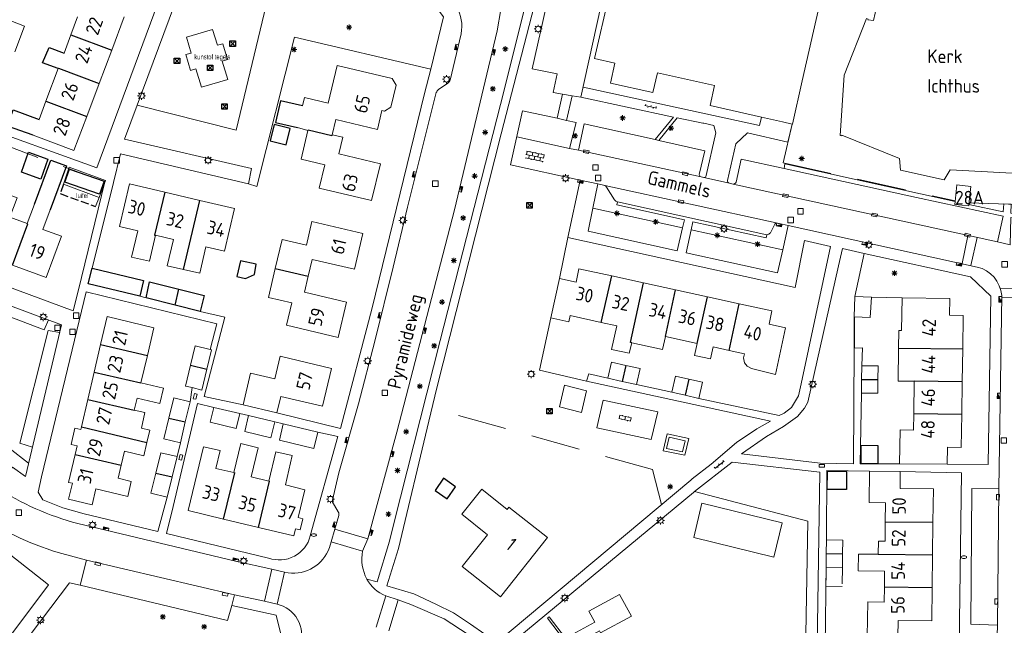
# Model space of a CAD drawing. Extents: x 168769 to 512904, y 516715 to 1559940.
# Tile 141 of 256: x 170164 to 170344, y 519754 to 519865. Entities that reach past the tile are written whole.
import ezdxf

# ---------------------------------------------------------------- set-up
doc = ezdxf.new("R2010")
doc.units = 0
doc.header["$MEASUREMENT"] = 0
for name, pattern in [('HIDDEN', [4.5, 3, -1.5]), ('LP', [14, 9, -5]), ('OVERBOUW', [2, 1.5, -0.5])]:
    doc.linetypes.add(name, pattern=pattern)
doc.layers.get('0').update_dxf_attribs({"linetype": 'CONTINUOUS'})
for name, color, linetype, lineweight in [('B01_HOOFDGEBOUW', 10, 'CONTINUOUS', 0), ('B02_bijgebouw', 12, 'CONTINUOUS', 0), ('B07_scheidingsmuur', 14, 'CONTINUOUS', 25), ('B16_LUIFEL', 6, 'OVERBOUW', 25), ('B17_Overbouw', 10, 'HIDDEN', 0), ('Q04_wegmarkering', 7, 'CONTINUOUS', 0), ('Q21_LANTAARNPAAL', 7, 'CONTINUOUS', 18), ('Q23_kolk', 7, 'CONTINUOUS', 18), ('Q26_BOOM', 7, 'CONTINUOUS', 18), ('Q28_rioolput', 7, 'CONTINUOUS', 18), ('Q92_BRANDKRAAN', 7, 'CONTINUOUS', 0), ('Q97_TROTTOIRKOLK', 7, 'CONTINUOUS', 0), ('S02_symb_open_verh', 7, 'CONTINUOUS', 13), ('T01_Muur', 10, 'CONTINUOUS', 0), ('T02_RASTER', 34, 'CONTINUOUS', 0), ('T03_HEK', 34, 'CONTINUOUS', 0), ('T04_Haag', 72, 'CONTINUOUS', 0), ('T05_SCHUTTING', 7, 'CONTINUOUS', 25), ('T51_CULTUURSCHEIDING', 3, 'CONTINUOUS', 0), ('V00_kant_verharding', 252, 'CONTINUOUS', 0), ('V03_kant_tegel_verh', 254, 'CONTINUOUS', 13), ('V11_VERKEERSDREMPEL', 7, 'CONTINUOUS', 0), ('Z19_Overigetekst', 7, 'CONTINUOUS', 0)]:
    doc.layers.add(name, color=color, linetype=linetype, lineweight=lineweight)
for name, color, linetype in [('B11_dakrand_hoofdgebouw', 20, 'CONTINUOUS'), ('B14_dakrand_bijgebouw', 30, 'CONTINUOUS'), ('Q34_Speelwerktuig', 32, 'CONTINUOUS'), ('Z02_Huisnummer', 253, 'CONTINUOUS'), ('Z06_STRAATNAAM', 7, 'CONTINUOUS'), ('Z09_FUNCTIEAANDUIDING', 7, 'CONTINUOUS')]:
    doc.layers.add(name, color=color, linetype=linetype)
doc.styles.add('ISOCP', font='isocp.shx', dxfattribs={"height": 1.8})
doc.styles.get("Standard").update_dxf_attribs({"font": 'ISOB.SHX'})

# ---------------------------------------------------------------- blocks, each defined once
blk = doc.blocks.new('Q21')
at = {"color": 0}
for points in [[(-1.5, 0), (-1, 0)], [(-1.06, 1.06), (-0.71, 0.71)], [(0, 1.5), (0, 1)], [(1.06, 1.06), (0.71, 0.71)], [(1.5, 0), (1, 0)], [(-1.06, -1.06), (-0.71, -0.71)], [(0, -1.5), (0, -1)], [(1.06, -1.06), (0.71, -0.71)]]:
    blk.add_lwpolyline(points, dxfattribs=at)
blk.add_circle((0, 0), 1, dxfattribs=at)
blk = doc.blocks.new('Q26')
at = {"color": 0}
for p, q in [((-1, 0), (1, 0)), ((-0.7, 0.7), (0.7, -0.7)), ((0.7, 0.7), (-0.7, -0.7)), ((0, 1), (0, -1))]:
    blk.add_line(p, q, dxfattribs=at)
blk = doc.blocks.new('Q28')
at = {"color": 0}
blk.add_lwpolyline([(1, 1), (1, -1), (-1, -1), (-1, 1)], close=True, dxfattribs=at)
blk = doc.blocks.new('Q34')
at = {"color": 0}
for p, q in [((-0.7, 0.7), (0.7, -0.7)), ((0.7, 0.7), (-0.7, -0.7))]:
    blk.add_line(p, q, dxfattribs=at)
blk.add_lwpolyline([(1, 1), (1, -1), (-1, -1), (-1, 1)], close=True, dxfattribs=at)
blk = doc.blocks.new('Q97')
blk.add_hatch(color=256).paths.add_polyline_path([(-1, 1), (-1, 0), (1, 1)])
blk.add_line((1, 1), (-1, 0))
at = {"color": 0}
for points in [[(-1, 0), (-1, 1), (1, 1), (1, 0), (-1, 0)], [(0, 0.8), (0, 1)]]:
    blk.add_lwpolyline(points, dxfattribs=at)
blk = doc.blocks.new('Q23')
at = {"color": 0}
blk.add_lwpolyline([(0.99, -0.5), (-0.99, -0.5), (-0.99, 0.5), (0.99, 0.5), (0.99, -0.5)], dxfattribs=at)
blk = doc.blocks.new('Q92')
at = {"color": 0}
blk.add_ellipse((0, 0), major_axis=(-0.991, 0), ratio=0.499983, start_param=1.570796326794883, end_param=7.853981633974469, dxfattribs=at)
blk = doc.blocks.new('S022')
at = {"color": 0}
for p, q in [((0.01, 1.15), (0.31, 1.15)), ((0.31, -2.3), (0.31, 2.3)), ((0.31, 2.1), (1.51, 2.1)), ((0.31, 0), (1.51, 0)), ((1.51, -2.3), (1.51, 2.3)), ((1.51, 1.05), (1.81, 1.05)), ((0.01, -1.15), (0.31, -1.15)), ((0.31, -2.1), (1.51, -2.1)), ((1.51, -1.05), (1.81, -1.05))]:
    blk.add_line(p, q, dxfattribs=at)
blk = doc.blocks.new('S026')
for p, q in [((0, 0), (4.4, 0)), ((0.2, 0.5), (0.2, 0)), ((1.2, 0), (1.2, -0.5)), ((2.2, 0.5), (2.2, 0)), ((3.2, 0), (3.2, -0.5)), ((4.2, 0.5), (4.2, 0))]:
    blk.add_line(p, q)
blk = doc.blocks.new('S024')
at = {"color": 0}
for p, q in [((0, 1.2), (6.7, 1.2)), ((0, 0), (6.7, 0)), ((0.2, 1.2), (0.2, 0)), ((1.25, 1.5), (1.25, 1.2)), ((1.25, 0), (1.25, -1.2)), ((2.3, 1.2), (2.3, 0)), ((3.35, 1.5), (3.35, 1.2)), ((3.35, 0), (3.35, -1.2)), ((4.4, 1.2), (4.4, 0)), ((5.45, 1.5), (5.45, 1.2)), ((5.45, 0), (5.45, -1.2)), ((6.5, 1.2), (6.5, 0)), ((0, -1.2), (6.7, -1.2)), ((0.2, -1.2), (0.2, -1.5)), ((2.3, -1.2), (2.3, -1.5)), ((4.4, -1.2), (4.4, -1.5)), ((6.5, -1.2), (6.5, -1.5))]:
    blk.add_line(p, q, dxfattribs=at)

msp = doc.modelspace()

# ---------------------------------------------------------------- linework, layer by layer
at = {"layer": 'B01_HOOFDGEBOUW'}
for points in [[(170290.18, 519849.12), (170291, 519852.77), (170280.53, 519855.14), (170279.71, 519851.49), (170271.91, 519853.25), (170272.7, 519856.92), (170268.99, 519857.73), (170271.63, 519869.19), (170272.5, 519869.01), (170273.21, 519872.18), (170272.35, 519872.39), (170274.95, 519883.84), (170278.91, 519882.93)], [(170314.51, 519873.38), (170319.57, 519872.26), (170318.91, 519869.32), (170321.1, 519868.83), (170320.18, 519864.74), (170319.12, 519864.83), (170319.17, 519864.97), (170318.88, 519865.06), (170314.76, 519854.71), (170314.05, 519843.59), (170314.35, 519843.57), (170314.36, 519843.66), (170324.93, 519839.41), (170325.13, 519837.28), (170333.15, 519835.5), (170334.25, 519837.34), (170345.62, 519836.69)], [(170295.62, 519871.72), (170310.42, 519868.36), (170307.1, 519853.62)], [(170172.91, 519862.12), (170174.14, 519865.38)], [(170182.7, 519865.41), (170180.4, 519859.3)], [(170171.65, 519858.75), (170172.91, 519862.12)], [(170180.4, 519859.3), (170178.11, 519853.19)], [(170220.14, 519849.54), (170221.79, 519856.49), (170231.87, 519854.1), (170232.58, 519852.87), (170231.64, 519848.83), (170230.44, 519848.08), (170229.94, 519848.2), (170229.14, 519844.74)], [(170168.33, 519849.91), (170170.58, 519855.89)], [(170178.11, 519853.19), (170175.82, 519847.1)], [(170307.1, 519853.62), (170305.29, 519845.69), (170305.24, 519845.7)], [(170167.07, 519846.56), (170168.33, 519849.91)], [(170215.43, 519849.04), (170215.79, 519850.57), (170220.14, 519849.54)], [(170299.59, 519846.98), (170290.18, 519849.12)], [(170175.82, 519847.1), (170173.47, 519840.85), (170165.98, 519843.66)], [(170229.14, 519844.74), (170221.52, 519846.54), (170220.86, 519843.75)], [(170303.5, 519846.1), (170299.59, 519846.98)], [(170305.24, 519845.7), (170303.5, 519846.1)], [(170216.41, 519844.53), (170214.48, 519845.07)], [(170220.86, 519843.75), (170222.8, 519843.29), (170222.08, 519840.23), (170229.69, 519838.43), (170228.09, 519831.67), (170218.49, 519833.94), (170219.51, 519838.22), (170215.16, 519839.25), (170216.41, 519844.53)], [(170188.43, 519825.33), (170187.31, 519820.56), (170184.05, 519821.32), (170185.17, 519826.12), (170181.83, 519826.9), (170183.67, 519834.73), (170190.12, 519833.22)], [(170335.13, 519831.49), (170335.44, 519834.55), (170338.01, 519834.28), (170337.66, 519830.98)], [(170158.87, 519829.71), (170160.2, 519833.27), (170163.05, 519832.21), (170161.73, 519828.65), (170164.9, 519827.47)], [(170190.12, 519833.22), (170196.55, 519831.71)], [(170164.9, 519827.47), (170166.22, 519831.03)], [(170196.55, 519831.71), (170202.91, 519830.22), (170201.08, 519822.38), (170197.69, 519823.17), (170196.55, 519818.33)], [(170337.63, 519830.7), (170335.08, 519830.98), (170335.13, 519831.49)], [(170337.66, 519830.98), (170337.63, 519830.7)], [(170169.09, 519829.97), (170167.77, 519826.4), (170171.21, 519825.13), (170168.39, 519817.55), (170162.21, 519819.85)], [(170210.41, 519819.23), (170211.66, 519824.54), (170216.11, 519823.49), (170217.14, 519827.85), (170226.47, 519825.65), (170224.92, 519819.07), (170217.2, 519820.89), (170216.47, 519817.8)], [(170193.57, 519819.02), (170190.59, 519819.72), (170191.72, 519824.56), (170188.43, 519825.33)], [(170196.55, 519818.33), (170193.57, 519819.02)], [(170209.15, 519813.92), (170210.41, 519819.23)], [(170270.23, 519809.33), (170264.52, 519810.58), (170264.26, 519809.45), (170260.97, 519810.17), (170262.55, 519817.39), (170265.59, 519816.72), (170266.13, 519819.17), (170272.14, 519817.86)], [(170216.47, 519817.8), (170215.78, 519814.86), (170223.48, 519813.05), (170221.95, 519806.56), (170212.45, 519808.8), (170213.42, 519812.91), (170209.15, 519813.92)], [(170272.14, 519817.86), (170277.99, 519816.58)], [(170277.99, 519816.58), (170283.85, 519815.3)], [(170283.85, 519815.3), (170289.71, 519814.02)], [(170289.71, 519814.02), (170295.52, 519812.75)], [(170325.43, 519813.84), (170325.33, 519807.84), (170324.83, 519807.85)], [(170325.43, 519813.84), (170334.15, 519813.73), (170334.11, 519810.63), (170336.62, 519810.6), (170336.53, 519804.49)], [(170295.52, 519812.75), (170301.53, 519811.44), (170301, 519809.01), (170304.02, 519808.34), (170302.16, 519799.76)], [(170178.37, 519805.27), (170179.56, 519810.41), (170188.15, 519808.3)], [(170273.08, 519808.7), (170270.23, 519809.33)], [(170188.15, 519808.3), (170186.95, 519803.28)], [(170272.08, 519804.37), (170273.08, 519808.7)], [(170324.83, 519807.85), (170324.78, 519804.62)], [(170275.8, 519805.59), (170275.32, 519803.65), (170272.08, 519804.37)], [(170282.03, 519806.74), (170281.47, 519804.36), (170275.8, 519805.59)], [(170287.83, 519805.47), (170282.03, 519806.74)], [(170177.2, 519800.22), (170178.37, 519805.27)], [(170287.83, 519805.47), (170287.35, 519803.27)], [(170290.75, 519804.83), (170290.25, 519802.64), (170287.35, 519803.27)], [(170293.68, 519804.19), (170290.75, 519804.83)], [(170296.49, 519803.58), (170293.68, 519804.19)], [(170324.78, 519804.62), (170324.7, 519798.57)], [(170336.53, 519804.49), (170336.44, 519798.49)], [(170186.95, 519803.28), (170185.75, 519798.24)], [(170204.5, 519794.19), (170205.88, 519800.04), (170210.32, 519798.99), (170211.29, 519803.12), (170220.72, 519800.89), (170219.08, 519793.94), (170211.42, 519795.75), (170210.7, 519792.72)], [(170302.16, 519799.76), (170297.79, 519800.85), (170297, 519801.28), (170296.51, 519801.93), (170296.31, 519802.81), (170296.49, 519803.58)], [(170176.03, 519795.2), (170177.2, 519800.22)], [(170327.65, 519798.52), (170324.7, 519798.57)], [(170327.55, 519792.58), (170327.65, 519798.52)], [(170336.44, 519798.49), (170336.35, 519792.48)], [(170184.55, 519793.22), (170185.05, 519795.41), (170189.24, 519794.44), (170189.9, 519797.27)], [(170185.75, 519798.24), (170189.9, 519797.27)], [(170174.86, 519790.15), (170176.03, 519795.2)], [(170184.55, 519793.22), (170186.49, 519792.77), (170185.84, 519789.94)], [(170210.7, 519792.72), (170204.5, 519794.19)], [(170327.5, 519789.56), (170327.55, 519792.58)], [(170336.35, 519792.48), (170336.26, 519786.39), (170333.72, 519786.42), (170333.67, 519783.31)], [(170174.86, 519790.15), (170174.76, 519789.7), (170173.66, 519789.94), (170172.95, 519786.95), (170174.06, 519786.69), (170173.69, 519785.1)], [(170185.84, 519789.94), (170187.4, 519789.58), (170186.84, 519787.26)], [(170324.94, 519783.37), (170325.06, 519789.6)], [(170325.06, 519789.6), (170327.5, 519789.56)], [(170186.84, 519787.26), (170186.27, 519784.84)], [(170194.45, 519774.81), (170197.26, 519786.49)], [(170197.26, 519786.49), (170200.28, 519785.79)], [(170202.83, 519781.76), (170199.52, 519782.53), (170200.28, 519785.79)], [(170202.83, 519781.76), (170204.07, 519787.09)], [(170209.21, 519780.22), (170206, 519780.99), (170207.28, 519786.34), (170204.07, 519787.09)], [(170172.5, 519779.97), (170173.69, 519785.1)], [(170182.75, 519785.68), (170182.14, 519783.14)], [(170182.75, 519785.68), (170186.27, 519784.84)], [(170209.21, 519780.22), (170210.49, 519785.57), (170213.51, 519784.88)], [(170212.28, 519779.49), (170213.51, 519784.88)], [(170182.14, 519783.14), (170181.56, 519780.72)], [(170333.67, 519783.31), (170324.94, 519783.37)], [(170183.34, 519777.38), (170184, 519780.14), (170181.56, 519780.72)], [(170319.46, 519782.01), (170319.38, 519776.26), (170322.37, 519776.22), (170322.33, 519772.71)], [(170325.07, 519781.96), (170319.46, 519782.01)], [(170325.07, 519781.96), (170325.04, 519778.85), (170331.16, 519778.8), (170331.08, 519772.7)], [(170172.5, 519779.97), (170173.18, 519779.81), (170172.5, 519776.89)], [(170183.34, 519777.38), (170177.5, 519778.78), (170176.81, 519775.84)], [(170212.28, 519779.49), (170215.86, 519778.63), (170214.63, 519773.51), (170215.47, 519773.31), (170214.98, 519771.24), (170214.12, 519771.45), (170213.81, 519770.16), (170207.32, 519771.72)], [(170251.72, 519758.95), (170244.71, 519764.52), (170249.35, 519770.36), (170244.62, 519774.11), (170248.29, 519778.72), (170252.94, 519775.02), (170253.29, 519775.45), (170260.36, 519769.83), (170251.72, 519758.95)], [(170176.81, 519775.84), (170172.5, 519776.89)], [(170200.94, 519773.25), (170194.45, 519774.81)], [(170207.32, 519771.72), (170200.94, 519773.25)], [(170322.33, 519772.71), (170322.28, 519769.19), (170321.07, 519769.21), (170321.03, 519766.78)], [(170331.08, 519772.7), (170331, 519766.7)], [(170322.21, 519763.66), (170317.35, 519763.73), (170317.4, 519766.81), (170321.03, 519766.78)], [(170331, 519766.7), (170330.92, 519760.71)], [(170322.21, 519763.66), (170322.17, 519760.82)], [(170322.17, 519760.82), (170322.14, 519758.02), (170319.12, 519758.06), (170319.03, 519751.67)], [(170330.92, 519760.71), (170330.84, 519754.58), (170324.7, 519754.65), (170324.66, 519751.6)]]:
    msp.add_lwpolyline(points, dxfattribs=at)
msp.add_lwpolyline([(170263.31, 519751.23), (170259.68, 519749.26), (170262.63, 519743.72), (170263.15, 519744), (170267.09, 519736.65), (170269.3, 519737.84), (170271.67, 519733.35), (170281.6, 519738.7), (170277.81, 519745.68), (170274.22, 519743.75), (170271.45, 519748.9), (170270.09, 519748.16), (170268.13, 519751.74), (170269.89, 519752.71), (170270.1, 519752.34), (170275.76, 519755.4), (170273.59, 519759.4), (170267.92, 519756.32), (170269.04, 519754.31), (170263.65, 519751.41)], close=True, dxfattribs=at)
at = {"layer": 'B02_bijgebouw'}
msp.add_line((170177.43, 519830.57), (170178.1, 519832.25), dxfattribs=at)
for points in [[(170161.56, 519864.76), (170164.42, 519863.68), (170162.65, 519858.99)], [(170319.78, 519813.96), (170319.57, 519810.22), (170316.61, 519810.35), (170316.74, 519814.05), (170319.78, 519813.96)], [(170194.83, 519801.45), (170195.69, 519805.04), (170198.48, 519804.36)], [(170198.48, 519804.36), (170198.69, 519804.31), (170197.83, 519800.75)], [(170271.45, 519799.08), (170272.1, 519802.02), (170274.72, 519801.44)], [(170195.14, 519797.35), (170193.91, 519797.64), (170194.83, 519801.45)], [(170197.83, 519800.75), (170196.91, 519796.92), (170195.14, 519797.35)], [(170274.72, 519801.44), (170277.34, 519800.86), (170276.7, 519797.93)], [(170317.98, 519798.86), (170318.01, 519801.37)], [(170318.01, 519801.37), (170321.01, 519801.33), (170320.98, 519798.83)], [(170274.07, 519798.51), (170271.45, 519799.08)], [(170276.7, 519797.93), (170274.07, 519798.51)], [(170283.16, 519796.5), (170283.81, 519799.44), (170286.3, 519798.88)], [(170286.3, 519798.88), (170288.79, 519798.33), (170288.14, 519795.39)], [(170317.95, 519796.36), (170317.98, 519798.86)], [(170320.98, 519798.83), (170320.95, 519796.32), (170317.95, 519796.36)], [(170190.89, 519791.75), (170191.79, 519795.5), (170194.8, 519794.78)], [(170194.8, 519794.78), (170193.9, 519791.05)], [(170285.64, 519795.95), (170283.16, 519796.5)], [(170288.14, 519795.39), (170285.64, 519795.95)], [(170203.9, 519792.6), (170203.25, 519789.86), (170198.47, 519790.99), (170199.12, 519793.73)], [(170199.12, 519793.73), (170203.9, 519792.6)], [(170193, 519787.25), (170189.99, 519787.97), (170190.89, 519791.75)], [(170210.32, 519791.06), (170209.62, 519788.16), (170204.8, 519789.32), (170205.5, 519792.22)], [(170205.5, 519792.22), (170210.32, 519791.06)], [(170193.9, 519791.05), (170193, 519787.25)], [(170218.21, 519789.19), (170217.5, 519786.21), (170211.16, 519787.73), (170211.88, 519790.71)], [(170211.88, 519790.71), (170218.21, 519789.19)], [(170188.49, 519781.66), (170189.39, 519785.41), (170192.39, 519784.69)], [(170192.39, 519784.69), (170191.49, 519780.97)], [(170190.6, 519777.25), (170187.61, 519777.97), (170188.49, 519781.66)], [(170191.49, 519780.97), (170190.6, 519777.25)], [(170287.19, 519769.86), (170288.68, 519776.16), (170303.39, 519772.53), (170301.9, 519766.24), (170287.19, 519769.86)], [(170311.51, 519766.91), (170311.54, 519769.41)], [(170311.54, 519769.41), (170314.54, 519769.37), (170314.51, 519766.87)], [(170311.47, 519764.41), (170311.51, 519766.91)], [(170314.51, 519766.87), (170314.47, 519764.36), (170311.47, 519764.41)]]:
    msp.add_lwpolyline(points, dxfattribs=at)
msp.add_lwpolyline([(170179.24, 519835.35), (170178.1, 519832.25), (170171.54, 519834.68), (170172.61, 519837.81)], close=True, dxfattribs=at)
at = {"layer": 'B07_scheidingsmuur'}
for points in [[(170172.91, 519862.12), (170180.4, 519859.3)], [(170170.62, 519856), (170170.58, 519855.89)], [(170170.62, 519856), (170178.11, 519853.19)], [(170168.33, 519849.91), (170175.82, 519847.1)], [(170216.43, 519844.61), (170216.41, 519844.53)], [(170220.81, 519843.58), (170216.43, 519844.61)], [(170220.86, 519843.75), (170220.81, 519843.58)], [(170190.12, 519833.22), (170188.28, 519825.36), (170188.43, 519825.33)], [(170193.57, 519819.02), (170196.55, 519831.71)], [(170162.21, 519819.85), (170165.02, 519827.42), (170164.9, 519827.47)], [(170210.41, 519819.23), (170216.47, 519817.8)], [(170270.23, 519809.33), (170272.14, 519817.86)], [(170275.57, 519805.64), (170277.99, 519816.58)], [(170192.04, 519812.5), (170192.72, 519815.41)], [(170282.03, 519806.74), (170283.85, 519815.3)], [(170287.83, 519805.47), (170289.71, 519814.02)], [(170293.68, 519804.19), (170295.52, 519812.75)], [(170275.8, 519805.59), (170275.57, 519805.64)], [(170178.37, 519805.27), (170186.95, 519803.28)], [(170324.78, 519804.62), (170336.53, 519804.49)], [(170177.2, 519800.22), (170185.75, 519798.24)], [(170194.83, 519801.45), (170197.83, 519800.75)], [(170274.72, 519801.44), (170274.07, 519798.51)], [(170286.3, 519798.88), (170285.64, 519795.95)], [(170317.98, 519798.86), (170320.98, 519798.83)], [(170327.65, 519798.59), (170336.44, 519798.49)], [(170327.65, 519798.52), (170327.65, 519798.59)], [(170176.03, 519795.2), (170184.55, 519793.22)], [(170190.89, 519791.75), (170193.9, 519791.05)], [(170327.55, 519792.58), (170336.35, 519792.48)], [(170174.86, 519790.15), (170186.84, 519787.26)], [(170173.69, 519785.1), (170182.14, 519783.14)], [(170188.49, 519781.66), (170191.49, 519780.97)], [(170200.94, 519773.25), (170202.98, 519781.72)], [(170202.83, 519781.76), (170202.98, 519781.72)], [(170207.32, 519771.72), (170209.35, 519780.19)], [(170209.21, 519780.22), (170209.35, 519780.19)], [(170322.33, 519772.71), (170331.08, 519772.7)], [(170311.51, 519766.91), (170314.51, 519766.87)], [(170321.03, 519766.78), (170331, 519766.7)], [(170322.17, 519760.82), (170330.92, 519760.71)]]:
    msp.add_lwpolyline(points, dxfattribs=at)
at = {"layer": 'B11_dakrand_hoofdgebouw'}
for points in [[(170170.58, 519855.89), (170167.73, 519856.93), (170168.91, 519859.74), (170171.65, 519858.75)], [(170165.98, 519843.66), (170161.27, 519845.34), (170162.32, 519848.32), (170167.07, 519846.56)]]:
    msp.add_lwpolyline(points, dxfattribs=at)
at = {"layer": 'B11_dakrand_hoofdgebouw', "flags": 128}
for points in [[(170215.43, 519849.04), (170211.37, 519850), (170210.43, 519846.03), (170214.48, 519845.07)], [(170166.22, 519831.03), (170169.22, 519839.09), (170172.08, 519838.03), (170169.09, 519829.97)]]:
    msp.add_lwpolyline(points, dxfattribs=at)
at = {"layer": 'B14_dakrand_bijgebouw'}
for points in [[(170213.14, 519844.9), (170210.2, 519845.61), (170209.47, 519842.61), (170212.41, 519841.89), (170213.14, 519844.9)], [(170163.83, 519836.92), (170165.13, 519840.53), (170168.7, 519839.25), (170167.4, 519835.63), (170163.83, 519836.92)], [(170172.66, 519837.46), (170179, 519835.26), (170178.17, 519832.85), (170171.83, 519835.05), (170172.66, 519837.46)], [(170206.88, 519820.02), (170204.04, 519820.63), (170203.37, 519817.77), (170204.96, 519817.35), (170206.58, 519818.12), (170206.88, 519820.02)], [(170185.54, 519814.15), (170176.11, 519816.4), (170176.81, 519819.29)], [(170176.81, 519819.29), (170186.22, 519817.03), (170185.54, 519814.15)], [(170186.71, 519813.85), (170187.36, 519816.76), (170192.72, 519815.41)], [(170192.72, 519815.41), (170197.36, 519814.25), (170196.65, 519811.33)], [(170192.04, 519812.5), (170186.71, 519813.85)], [(170196.65, 519811.33), (170192.04, 519812.5)], [(170321.02, 519783.45), (170321.04, 519786.69), (170317.84, 519786.71), (170317.83, 519783.47), (170321.02, 519783.45)], [(170241.29, 519780.73), (170239.72, 519778.51), (170241.94, 519776.95), (170243.5, 519779.16), (170241.29, 519780.73)], [(170315.21, 519778.64), (170311.69, 519778.66), (170311.71, 519782.05), (170315.23, 519782.03), (170315.21, 519778.64)]]:
    msp.add_lwpolyline(points, dxfattribs=at)
at = {"layer": 'B16_LUIFEL'}
for p, q in [((170171.54, 519834.68), (170170.96, 519832.96)), ((170170.96, 519832.96), (170177.43, 519830.57))]:
    msp.add_line(p, q, dxfattribs=at)
at = {"layer": 'B17_Overbouw'}
msp.add_lwpolyline([(170314.47, 519764.36), (170314.43, 519760.89), (170311.43, 519760.93), (170311.47, 519764.41)], dxfattribs=at)
at = {"layer": 'Q04_wegmarkering'}
for points in [[(170264.38, 519841.23), (170254.72, 519843.38)], [(170266.02, 519840.93), (170288.53, 519836.01)], [(170294.45, 519834.7), (170342.89, 519824.1)], [(170270.87, 519834.45), (170302.34, 519827.57)], [(170343.18, 519778.79), (170342.9, 519753.75)], [(170175.76, 519765.69), (170202.9, 519759.35)]]:
    msp.add_lwpolyline(points, dxfattribs=at)
at = {"layer": 'T01_Muur'}
msp.add_lwpolyline([(170263.31, 519751.23), (170260.35, 519755.08), (170260.68, 519755.33), (170263.65, 519751.41)], dxfattribs=at)
at = {"layer": 'T02_RASTER'}
for points in [[(170262.55, 519817.39), (170264.07, 519824.91)], [(170325.43, 519813.84), (170319.78, 519813.96)], [(170267.52, 519798.56), (170258.89, 519800.55), (170260.97, 519810.17)]]:
    msp.add_lwpolyline(points, dxfattribs=at)
at = {"layer": 'T03_HEK', "linetype": 'LP'}
for points in [[(170305.24, 519845.7), (170303.58, 519838.59), (170335.15, 519831.64)], [(170337.71, 519831.25), (170352.39, 519830.81)], [(170281.27, 519775.89), (170279.64, 519782.32), (170239.67, 519793.46)]]:
    msp.add_lwpolyline(points, dxfattribs=at)
at = {"layer": 'T04_Haag'}
for points in [[(170238.93, 519855.81), (170213.94, 519861.67), (170207.03, 519834.27), (170205.48, 519834.74)], [(170287.35, 519778.29), (170308.15, 519772.86), (170306.75, 519696.72)]]:
    msp.add_lwpolyline(points, dxfattribs=at)
at = {"layer": 'T05_SCHUTTING'}
msp.add_lwpolyline([(170316.61, 519810.35), (170316.63, 519804.58)], dxfattribs=at)
at = {"layer": 'T51_CULTUURSCHEIDING'}
for points in [[(170185.05, 519849.17), (170203.25, 519844.6), (170208.74, 519867.56), (170208.3, 519870.29), (170205.87, 519873.29), (170203.74, 519874.27), (170203.19, 519876.36), (170204.9, 519881.31)], [(170268.69, 519830.3), (170285.13, 519826.69)], [(170286.72, 519826.34), (170303.51, 519822.65)], [(170316.74, 519814.05), (170318.48, 519821.99)], [(170137.72, 519821.29), (170137.76, 519819.48), (170168.02, 519807.98), (170168.8, 519809.79)], [(170170.86, 519807.49), (170168.72, 519807.82), (170163.55, 519787.15), (170165.86, 519786.41)], [(170165.16, 519783.47), (170136.22, 519805.98), (170134.02, 519806.99), (170133.73, 519806.6)]]:
    msp.add_lwpolyline(points, dxfattribs=at)
at = {"layer": 'V00_kant_verharding'}
for points in [[(170233.02, 519767.83), (170238.58, 519791.18), (170240.05, 519797.32), (170251.86, 519843.93), (170259.81, 519874.72), (170263.36, 519888.95), (170267.67, 519905.71), (170270.39, 519916.13), (170262.75, 519921.3)], [(170232.18, 519772.4), (170240.67, 519806.03), (170251.72, 519849.33), (170261.82, 519889.6), (170268.39, 519915.08)], [(170271.84, 519915.61), (170268.23, 519899.08), (170266.78, 519891.88), (170271.06, 519890.8), (170270.66, 519889.14), (170266.32, 519890.15), (170263.63, 519883.04), (170257.53, 519855.84), (170262.1, 519854.96), (170261.4, 519851.5), (170263.1, 519851.21)], [(170172.42, 519893.51), (170195.15, 519884.93), (170177.65, 519837.7), (170154.57, 519846), (170155.7, 519849.24)], [(170176.81, 519819.29), (170180.73, 519835.02), (170182.02, 519840.26), (170205.48, 519834.74), (170206.07, 519837.54), (170182.74, 519842.93), (170185.05, 519849.17), (170197.95, 519883.92), (170204.9, 519881.31), (170208.4, 519880)], [(170273.83, 519884.07), (170266.48, 519850.64)], [(170231.91, 519871.37), (170238.62, 519868.92), (170241.29, 519865.39), (170238.93, 519855.81), (170237.76, 519851.3)], [(170251.15, 519862.85), (170243.29, 519829.98)], [(170228.21, 519812), (170237.76, 519851.3)], [(170263.1, 519851.21), (170262.11, 519846.78)], [(170264.9, 519850.91), (170263.1, 519851.21)], [(170263.84, 519846.4), (170264.9, 519850.91)], [(170264.9, 519850.91), (170266.48, 519850.64)], [(170299.24, 519845.47), (170266.9, 519852.51)], [(170266.48, 519850.64), (170283.47, 519847), (170280.1, 519842.86)], [(170354.69, 519827.31), (170354.88, 519843.05), (170355.46, 519843.13), (170355.45, 519849.35), (170353.54, 519849.38), (170353.27, 519830.8), (170352.39, 519830.81), (170352.36, 519828.47), (170345.37, 519829.34), (170345.41, 519831.02), (170344.05, 519831.06), (170343.98, 519829.59), (170337.66, 519830.98)], [(170262.11, 519846.78), (170255.79, 519848.15), (170253.58, 519838.23), (170266.36, 519835.43)], [(170262.11, 519846.78), (170263.84, 519846.4)], [(170280.1, 519842.86), (170267.08, 519845.77), (170266.02, 519840.93), (170264.38, 519841.23), (170265.59, 519846.02), (170263.84, 519846.4)], [(170280.79, 519842.71), (170284.17, 519846.87)], [(170299.59, 519846.98), (170299.24, 519845.47)], [(170166.87, 519839.61), (170159.6, 519842.33)], [(170280.1, 519842.86), (170280.79, 519842.71)], [(170335.13, 519831.49), (170303.93, 519838.39), (170303.76, 519837.58)], [(170174.27, 519815.03), (170173.35, 519811.46), (170103.45, 519837.37)], [(170171.5, 519837.9), (170179.11, 519835.09), (170174.27, 519815.03)], [(170303.76, 519837.58), (170328.07, 519832.26), (170343.93, 519828.8), (170342.89, 519824.1), (170345.27, 519823.58), (170345.34, 519828.56), (170352.37, 519827.65), (170352.3, 519822.81), (170356.6, 519822.8), (170381.64, 519822.53)], [(170288.14, 519795.39), (170302.88, 519792.22), (170303.75, 519792.65), (170305.1, 519793.7), (170306.42, 519795.84), (170306.92, 519798.08), (170312.29, 519823.27), (170307.53, 519824.37), (170305.8, 519815.75), (170264.07, 519824.91), (170266.36, 519835.43)], [(170266.36, 519835.43), (170269.62, 519834.72)], [(170269.62, 519834.72), (170268.69, 519830.3)], [(170289.01, 519835.91), (170293.72, 519834.86)], [(170285.13, 519826.69), (170285.47, 519828.17), (170273.07, 519830.87), (170273.18, 519831.44)], [(170300.62, 519825.41), (170273.18, 519831.44)], [(170234.69, 519830.44), (170232.06, 519819.48), (170228.69, 519805.91), (170225.7, 519794.38), (170222.07, 519781.72)], [(170243.29, 519829.98), (170232.71, 519789.17), (170227.37, 519769.63)], [(170268.69, 519830.3), (170267.8, 519826.07)], [(170300.62, 519825.41), (170300.5, 519824.85), (170287.03, 519827.8), (170286.72, 519826.34)], [(170267.8, 519826.07), (170284.16, 519822.47), (170285.13, 519826.69)], [(170286.72, 519826.34), (170285.8, 519822.11), (170302.56, 519818.43)], [(170303.51, 519822.65), (170304.51, 519827.09)], [(170339.21, 519819.49), (170304.51, 519827.09)], [(170318.01, 519801.37), (170318.12, 519804.63), (170316.63, 519804.58), (170316.51, 519783.36), (170310.41, 519783.5), (170295.97, 519785.21), (170300.53, 519788.4), (170303.66, 519790.21), (170306.24, 519792.05), (170307.52, 519793.57), (170308.13, 519794.69), (170313.77, 519819.72), (170314.48, 519822.86)], [(170302.56, 519818.43), (170303.51, 519822.65)], [(170314.48, 519822.86), (170318.48, 519821.99)], [(170318.48, 519821.99), (170337.96, 519817.7), (170341.67, 519814.14), (170341.21, 519783.25)], [(170162.23, 519782.78), (170164.58, 519781.03), (170171.2, 519808.9), (170137.11, 519821.52), (170131.63, 519806.64)], [(170167.54, 519780.96), (170175.73, 519814.94), (170199.66, 519809.05), (170198.48, 519804.36)], [(170186.71, 519813.85), (170185.54, 519814.15)], [(170343.18, 519778.79), (170343.69, 519814.27)], [(170204.5, 519794.19), (170197.35, 519795.74), (170201.15, 519810.27), (170196.65, 519811.33)], [(170210.7, 519792.72), (170222.36, 519789.86), (170228.21, 519812)], [(170235.81, 519759.49), (170239.86, 519757.6), (170243.1, 519756.05), (170246.23, 519753.93), (170248.84, 519752.15), (170250.7, 519750.31), (170286.64, 519780.38), (170286.92, 519780.6), (170290.38, 519783.33), (170295.05, 519787.31), (170298.78, 519789.8), (170301.27, 519791.18), (170267.52, 519798.56), (170267.92, 519799.89), (170271.45, 519799.08)], [(170195.14, 519797.35), (170194.8, 519794.78)], [(170262.53, 519793.85), (170266.57, 519792.82), (170267.54, 519796.78), (170263.49, 519797.81), (170262.53, 519793.85)], [(170276.7, 519797.93), (170283.16, 519796.5)], [(170280.59, 519792.91), (170270.59, 519795.06), (170269.38, 519790), (170279.38, 519787.85), (170280.59, 519792.91)], [(170324.9, 519783.37), (170317.73, 519783.4), (170317.95, 519796.36)], [(170191.69, 519775.54), (170196.12, 519794.47), (170199.12, 519793.73)], [(170203.9, 519792.6), (170205.5, 519792.22)], [(170210.32, 519791.06), (170211.88, 519790.71)], [(170218.21, 519789.19), (170221.89, 519788.38), (170216.84, 519770.17)], [(170286.31, 519788.03), (170282.29, 519788.86), (170281.57, 519785.77), (170285.58, 519784.94), (170286.31, 519788.03)], [(170282.2, 519786.2), (170285.13, 519785.55), (170285.59, 519787.59), (170282.67, 519788.24), (170282.2, 519786.2)], [(170193, 519787.25), (170192.39, 519784.69)], [(170263.83, 519719.97), (170263.66, 519723.01), (170263.58, 519724.99), (170263.51, 519725.62), (170262.7, 519729.11), (170261.8, 519732.79), (170259.68, 519737.76), (170257.51, 519742), (170255.59, 519744.72), (170253.4, 519747.73), (170252.06, 519749.12), (170253.12, 519750), (170287.14, 519778.12), (170287.35, 519778.29), (170294.21, 519783.67), (170310.31, 519781.83), (170309.83, 519750), (170309.56, 519731.47), (170308.94, 519701.51)], [(170319.46, 519782.01), (170311.6, 519782.12), (170311.54, 519769.41)], [(170341.21, 519783.25), (170333.67, 519783.31)], [(170167.54, 519780.96), (170166.89, 519778.16)], [(170335.21, 519702.76), (170335.87, 519750), (170335.93, 519754.5), (170336.29, 519781.71), (170325.07, 519781.96)], [(170343.18, 519778.79), (170338.23, 519778.85), (170338.02, 519753.96), (170342.9, 519753.75), (170342.8, 519750), (170342.77, 519748.56), (170337.82, 519748.68), (170337.66, 519735.74), (170342.62, 519735.57), (170342.54, 519730.35), (170337.58, 519730.53), (170337.32, 519714.61)], [(170190.6, 519777.25), (170188.88, 519770.95), (170175.37, 519774.21), (170171.45, 519775.33), (170167.79, 519776.78), (170166.89, 519778.16)], [(170146.99, 519773.24), (170149.44, 519776.39), (170168.82, 519761.2), (170160.4, 519750), (170142.66, 519726.4), (170138.56, 519721.04)], [(170231.38, 519769.2), (170232.18, 519772.4)], [(170227.21, 519762.21), (170229.08, 519761.7), (170231.38, 519769.2)], [(170233.02, 519767.83), (170230.86, 519760.99), (170235.81, 519759.49)], [(170311.47, 519764.41), (170311.29, 519750), (170311.18, 519742.85), (170310.94, 519723.04)], [(170174.63, 519761.09), (170172.65, 519761.54), (170163.94, 519750)], [(170201.67, 519754.61), (170174.63, 519761.09)], [(170202.42, 519757.39), (170201.67, 519754.61)], [(170208.45, 519743.42), (170211.49, 519751.87), (170210.56, 519755.61), (170202.42, 519757.39)], [(170235.27, 519757.56), (170241.38, 519754.93)], [(170241.38, 519754.93), (170245.78, 519752.06), (170248.19, 519750), (170249.27, 519749.08), (170251.99, 519746.24), (170254.04, 519744.09), (170256.54, 519740.1), (170258.49, 519735.78), (170260.26, 519730.36), (170261.36, 519726.05), (170261.86, 519721.97), (170261.77, 519715.28)]]:
    msp.add_lwpolyline(points, dxfattribs=at)
for points in [[(170251.15, 519862.85), (170251.79, 519866.73, 0.060372), (170252.49, 519873.12, -0.038608), (170254.13, 519887.29), (170254.26, 519887.45), (170256.39, 519888.95), (170262.07, 519919.11)], [(170231.91, 519871.37), (170232.45, 519872.87, -0.360105), (170232.98, 519873.13), (170240.03, 519870.57, -0.348615), (170244.52, 519862.27), (170242.48, 519853.8, -0.197796), (170242.07, 519853.24), (170240.36, 519852.08, 0.148091), (170239.96, 519851.48), (170234.69, 519830.44)], [(170289.01, 519835.91, 0.429209), (170289.47, 519836.28), (170291.22, 519844.09), (170290.89, 519845.46), (170289.03, 519845.9), (170288.88, 519845.87), (170284.17, 519846.87)], [(170305.24, 519845.7), (170304.46, 519842.37), (170297.03, 519844.11), (170294.89, 519842.08), (170293.4, 519835.37, 0.375265), (170293.72, 519834.86)], [(170280.79, 519842.71), (170289.2, 519840.78), (170288.2, 519836.49, 0.347465), (170288.53, 519836.01), (170289.01, 519835.91)], [(170293.72, 519834.86), (170294.45, 519834.7, 0.32454), (170294.95, 519835.03), (170295.88, 519839.3), (170303.76, 519837.58)], [(170269.62, 519834.72), (170270.87, 519834.45, -0.109328), (170271.16, 519834.13), (170272.64, 519831.8, 0.156571), (170273.18, 519831.44)], [(170300.62, 519825.41, 0.181666), (170301.24, 519825.78), (170302.07, 519827.35, -0.218057), (170302.34, 519827.57), (170304.51, 519827.09)], [(170343.69, 519814.27, 0.319985), (170339.21, 519819.49)], [(170162.23, 519782.78), (170159.25, 519779.06, 0.079519), (170174.21, 519772.42), (170179.3, 519771.19), (170203.09, 519765.5)], [(170203.09, 519765.5), (170209.77, 519764.05), (170212.09, 519763.5), (170212.75, 519763.39, 0.362329), (170220.33, 519768.02), (170220.67, 519769.09), (170221.34, 519771.38), (170222.07, 519773.89, 0.191569), (170221.97, 519774.55), (170220.85, 519776.46), (170222.07, 519781.72)], [(170216.84, 519770.17, -0.44418), (170209.17, 519766.09), (170190.48, 519770.59), (170191.69, 519775.54)], [(170174.63, 519761.09), (170175.76, 519765.69), (170170.56, 519767.1, -0.072373), (170155.24, 519774.41)], [(170227.37, 519769.63), (170226.42, 519767.37, 0.167368), (170227.21, 519762.21)], [(170227.21, 519762.21, 0.175836), (170230.67, 519759.15), (170232.93, 519758.44), (170235.27, 519757.56)], [(170208.89, 519738.5), (170211.17, 519744.73), (170213.54, 519745.84), (170214.27, 519747.84), (170215.02, 519750.14, 0.433887), (170210.73, 519757.64), (170208.42, 519758.19), (170202.9, 519759.35), (170202.42, 519757.39)]]:
    msp.add_lwpolyline(points, format="xyb", dxfattribs=at)
at = {"layer": 'V03_kant_tegel_verh'}
msp.add_lwpolyline([(170198.92, 519863.05), (170199.82, 519860.17), (170200.77, 519860.45), (170201.62, 519857.59), (170200.66, 519857.28), (170201.69, 519853.92), (170196.88, 519852.5), (170195.86, 519855.86), (170194.86, 519855.57), (170194.03, 519858.46), (170194.99, 519858.74), (170194.14, 519861.65), (170198.92, 519863.05)], close=True, dxfattribs=at)
at = {"layer": 'V11_VERKEERSDREMPEL'}
for points in [[(170336.42, 519820.12), (170337.49, 519825.22)], [(170339.16, 519824.91), (170338.05, 519819.77)], [(170349.45, 519815.53), (170343.48, 519815.6)], [(170343.66, 519813.9), (170348.83, 519813.84)], [(170221.34, 519771.38), (170227.37, 519769.63)], [(170220.67, 519769.09), (170226.42, 519767.37)], [(170208.42, 519758.19), (170209.77, 519764.05)], [(170210.73, 519757.64), (170212.09, 519763.5)], [(170230.67, 519759.15), (170228.94, 519753.38)], [(170232.93, 519758.44), (170231.26, 519752.73)]]:
    msp.add_lwpolyline(points, dxfattribs=at)

# ---------------------------------------------------------------- block references
at = {"layer": 'Q21_LANTAARNPAAL', "xscale": 0.5, "yscale": 0.5}
for p in [(170258.65, 519863.17), (170241.83, 519853.93), (170185.87, 519850.91), (170198.09, 519839.09), (170263.67, 519835.78), (170233.84, 519828.05), (170292.74, 519826.52), (170319.3, 519823.59), (170167.85, 519810.32), (170227.37, 519802.26), (170257.37, 519799.84), (170309.01, 519797.99), (170220.55, 519776.9), (170281.08, 519772.98), (170176.88, 519772.16), (170204.6, 519765.55), (170263.52, 519758.75), (170167.34, 519754.71)]:
    msp.add_blockref('Q21', p, dxfattribs=at)
at = {"layer": 'Q23_kolk'}
for p, xscale, yscale, rotation in [((170267.47, 519840.64), 0.5, 0.5, 347.4057755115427), ((170285.64, 519836.58), 0.4999999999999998, 0.4999999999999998, 167.5412645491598), ((170304.01, 519832.58), 0.4999999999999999, 0.4999999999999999, 348.7872677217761), ((170284.84, 519831.48), 0.4999999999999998, 0.4999999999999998, 167.5412645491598), ((170320.36, 519829.03), 0.5, 0.5, 346.9935094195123), ((170337.4, 519825.32), 0.5, 0.5, 346.9935094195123), ((170195.73, 519795.75), 0.5, 0.5, 76.46414363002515), ((170193.08, 519784.57), 0.5, 0.5, 76.51987378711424), ((170310.69, 519783.01), 0.4999999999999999, 0.4999999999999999, 359.6122901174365), ((170343, 519777.23), 0.4999999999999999, 0.4999999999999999, 269.3107607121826), ((170177.86, 519765.03), 0.4999999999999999, 0.4999999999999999, 165.984659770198), ((170201.2, 519759.43), 0.5, 0.5, 347.0086120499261), ((170342.7, 519758.1), 0.4999999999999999, 0.4999999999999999, 89.1384742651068)]:
    msp.add_blockref('Q23', p, dxfattribs=dict(at, xscale=xscale, yscale=yscale, rotation=rotation))
at = {"layer": 'Q26_BOOM', "xscale": 0.5, "yscale": 0.5}
for p in [(170223.95, 519863.47), (170213.85, 519859.4), (170252.61, 519859.5), (170250.33, 519852.17), (170274.14, 519846.83), (170283.01, 519844.96), (170248.92, 519844.19), (170265.41, 519843.55), (170306.99, 519839.38), (170246.99, 519836.18), (170273.1, 519829.33), (170244.87, 519828.49), (170280.2, 519827.77), (170291.5, 519825.29), (170298.88, 519823.67), (170243.16, 519820.67), (170324.01, 519818.35), (170241.01, 519813.06), (170239.56, 519805.03), (170236.92, 519797.61), (170234.42, 519789.27), (170232.84, 519782.15), (170282.87, 519779.18), (170231.17, 519774.15), (170189.77, 519755.31), (170197.36, 519753.48)]:
    msp.add_blockref('Q26', p, dxfattribs=at)
at = {"layer": 'Q28_rioolput', "xscale": 0.5, "yscale": 0.5}
for p in [(170181.31, 519839.07), (170269.17, 519837.76), (170269.67, 519835.81), (170239.78, 519834.77), (170306.77, 519829.7), (170304.97, 519828.11), (170344.24, 519819.98), (170173.87, 519810.57), (170170.46, 519808.33), (170173.2, 519807.59), (170230.51, 519796.39), (170344.07, 519787.67), (170163.38, 519774.41)]:
    msp.add_blockref('Q28', p, dxfattribs=at)
at = {"layer": 'Q34_Speelwerktuig', "xscale": 0.5, "yscale": 0.5}
for p in [(170202.59, 519860.46), (170192.38, 519857.3), (170198.46, 519856.04), (170201.11, 519848.94), (170257.07, 519830.81), (170260.74, 519793.05)]:
    msp.add_blockref('Q34', p, dxfattribs=at)
at = {"layer": 'Q92_BRANDKRAAN', "xscale": 0.5, "yscale": 0.5}
for p in [(170217.48, 519770.31), (170336.76, 519766.25)]:
    msp.add_blockref('Q92', p, dxfattribs=at)
at = {"layer": 'Q97_TROTTOIRKOLK'}
for p, xscale, yscale, rotation in [((170243.92, 519859.78), 0.5, 0.5, 76.43389734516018), ((170250.23, 519858.98), 0.5, 0.5, 256.5176751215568), ((170236.13, 519836.41), 0.5, 0.5, 76.34000943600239), ((170266.46, 519835.41), 0.4999999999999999, 0.4999999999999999, 167.667489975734), ((170244.2, 519833.81), 0.5, 0.5, 256.5695963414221), ((170302.9, 519827.45), 0.5, 0.5, 167.7095922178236), ((170318.64, 519824), 0.4999999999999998, 0.4999999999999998, 167.625401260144), ((170335.92, 519820.23), 0.5, 0.5, 167.7095922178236), ((170343.68, 519813.55), 0.5, 0.5, 88.70656180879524), ((170229.83, 519810.51), 0.4999999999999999, 0.4999999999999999, 76.03687781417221), ((170237.56, 519807.88), 0.4999999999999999, 0.4999999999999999, 255.4516408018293), ((170343.39, 519795.86), 0.4999999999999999, 0.4999999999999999, 89.31076071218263), ((170223.77, 519787.66), 0.5, 0.5, 73.97765733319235), ((170231.61, 519785.25), 0.5, 0.5, 254.3444821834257), ((170179.3, 519771.19), 0.5, 0.5, 347.0086120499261), ((170221.56, 519772.13), 0.4999999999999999, 0.4999999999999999, 73.75874914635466), ((170227.76, 519770.83), 0.5, 0.5, 252.9542628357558), ((170203.09, 519765.5), 0.5, 0.5, 347.0086120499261)]:
    msp.add_blockref('Q97', p, dxfattribs=dict(at, xscale=xscale, yscale=yscale, rotation=rotation))
at = {"layer": 'S02_symb_open_verh', "xscale": 0.5, "yscale": 0.5}
for name, p, rotation in [('S026', (170278.22, 519849.15), 346.9220564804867), ('S024', (170256.41, 519840.13), 348.507341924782), ('S022', (170274.7, 519792.21), 257.7247585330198), ('S026', (170291.03, 519782.5), 38.12472556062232)]:
    msp.add_blockref(name, p, dxfattribs=dict(at, rotation=rotation))

# ---------------------------------------------------------------- texts
at = {"layer": 'B16_LUIFEL', "width": 0.711111}
msp.add_text('luifel', height=0.9, dxfattribs=at).set_placement((170173.89, 519832.15))
at = {"layer": 'V03_kant_tegel_verh', "width": 0.711111}
msp.add_text('kunstof tegels', height=0.9, dxfattribs=at).set_placement((170195.56, 519857.6))
at = {"layer": 'Z02_Huisnummer', "style": 'ISOCP'}
for s, rotation, p in [('22', 70, (170177.84, 519861.84)), ('24', 70, (170175.89, 519856.65)), ('26', 70, (170173.33, 519849.84)), ('65', 77, (170227.18, 519847.53)), ('28', 69.7342, (170171.85, 519843.33)), ('63', 77, (170224.95, 519833.11)), ('30', 346.7117, (170183.2, 519829.47)), ('32', 347, (170190.25, 519827.24)), ('34', 347, (170197.7, 519825.66)), ('19', 340, (170165.01, 519821.6)), ('61', 77, (170222.92, 519821.63)), ('30', 347.7106, (170265.39, 519813.51)), ('32', 348, (170272.02, 519812.01)), ('34', 348, (170278.76, 519810.53)), ('59', 77, (170218.84, 519808.44)), ('36', 348, (170284.19, 519809.34)), ('38', 348, (170289.25, 519808.24)), ('42', 89.0377, (170331.57, 519806.73)), ('21', 77, (170182.83, 519804.94)), ('40', 348, (170296.16, 519806.53)), ('23', 77, (170181.94, 519799.92)), ('44', 89.1539, (170331.49, 519799.92)), ('57', 76.7485, (170216.64, 519796.73)), ('25', 77, (170180.98, 519795.02)), ('46', 89.0347, (170331.42, 519793.88)), ('27', 77, (170179.9, 519790.38)), ('48', 88.9647, (170331.35, 519787.99)), ('29', 77, (170178.19, 519784.57)), ('31', 76.8537, (170176.5, 519779.53)), ('33', 346.2959, (170196.85, 519777.12)), ('35', 346, (170203.47, 519775.21)), ('50', 89.2665, (170326.09, 519774.04)), ('37', 346, (170210.7, 519773.76)), ('52', 89.0569, (170326.01, 519768.14)), ('1', 321.529, (170252.5, 519768.02)), ('54', 89.1931, (170325.93, 519762.08)), ('56', 89.148, (170325.85, 519755.83))]:
    msp.add_text(s, height=2.5, rotation=rotation, dxfattribs=at).set_placement(p)
msp.add_text('28A', height=2.5, dxfattribs=at).set_placement((170335.17, 519830.97))
at = {"layer": 'Z06_STRAATNAAM', "style": 'ISOCP'}
for s, rotation, p in [('Gammels', 347.103, (170278.53, 519834.77)), ('Pyramideweg', 76.4649, (170233.36, 519796.96))]:
    msp.add_text(s, height=2.5, rotation=rotation, dxfattribs=at).set_placement(p)
at = {"layer": 'Z09_FUNCTIEAANDUIDING', "style": 'ISOCP'}
msp.add_text('Kerk', height=2.5, dxfattribs=at).set_placement((170330.06, 519856.91))
at = {"layer": 'Z19_Overigetekst', "style": 'ISOCP'}
msp.add_text('Ichthus', height=2.5, dxfattribs=at).set_placement((170330.03, 519851.48))

doc.saveas('drawing.dxf')
